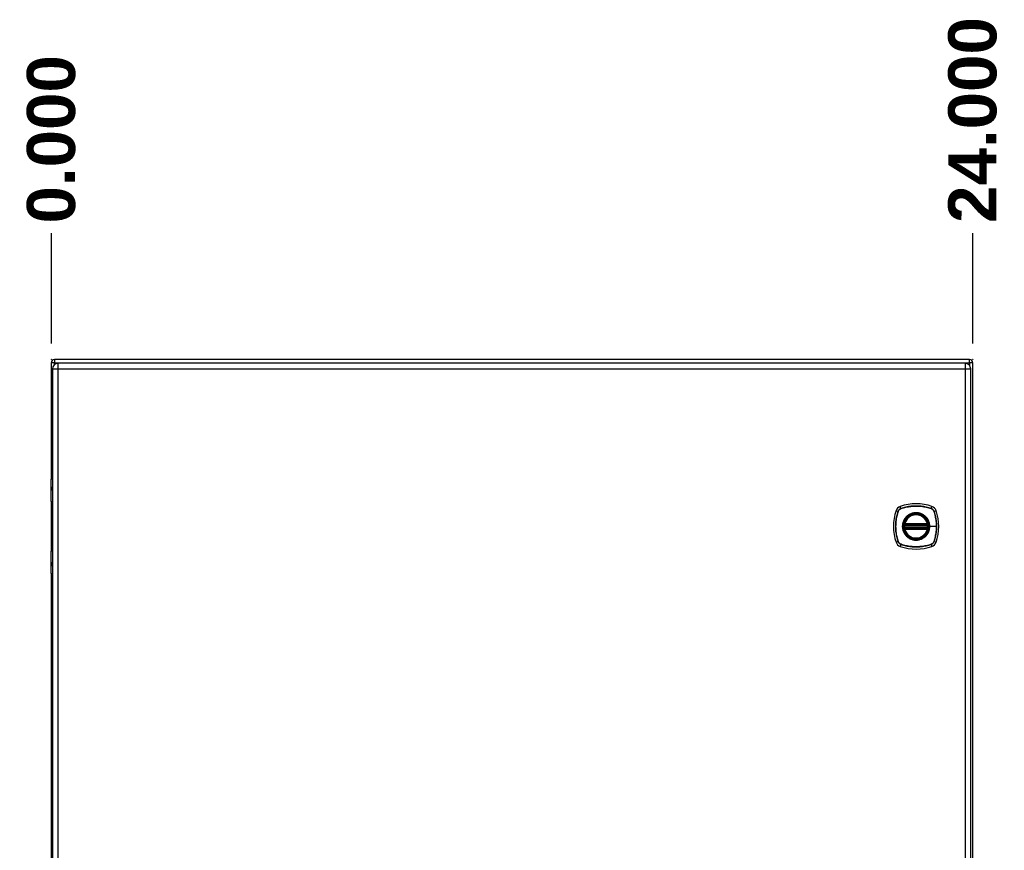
# Model space of a CAD drawing. Header units: inches. Extents: x 3 to 173, y 3 to 113.
# Tile 8 of 14: x 74 to 99, y 61 to 83. Entities that reach past the tile are written whole.
import ezdxf

# ---------------------------------------------------------------- set-up
doc = ezdxf.new("R2010")
doc.units = ezdxf.units.IN
doc.header["$LTSCALE"] = 10.4
doc.header["$MEASUREMENT"] = 0
doc.linetypes.add('CHAIN', pattern=[0.7087, 0.4724, -0.0591, 0.1181, -0.0591])
for name, color, linetype, lineweight in [('Dimensions(ANSI)', 7, 'Continuous', 25), ('Visible Edges(ANSI)', 7, 'Continuous', 25), ('Visible Tangent Edges(ANSI)', 7, 'Continuous', 25), ('Work Point(ANSI)', 7, 'Continuous', 25)]:
    doc.layers.add(name, color=color, linetype=linetype, lineweight=lineweight)
doc.styles.add('Dimension-ANSI', font='arialbd.ttf')
doc.dimstyles.new('INCH-ANSI-VERTICAL', dxfattribs={"dimscale": 10.4, "dimtxt": 0.12, "dimasz": 0.098425, "dimexe": 0.04, "dimexo": 0.04, "dimgap": 0.031496, "dimtad": 0, "dimtih": 1, "dimtoh": 1, "dimdec": 3, "dimrnd": 1e-08, "dimzin": 0, "dimdsep": 46, "dimtxsty": 'Dimension-ANSI', "dimcen": 0.09, "dimdle": 0.312, "dimclrd": 179, "dimclre": 179, "dimclrt": 7, "dimadec": 1, "dimazin": 0, "dimtfac": 1, "dimtdec": 3, "dimtofl": 0, "dimtmove": 0, "dimatfit": 3, "dimfxl": 1, "dimtolj": 1, "dimtzin": 4, "dimlwd": 25, "dimlwe": 25, "dimarcsym": 0})

# ---------------------------------------------------------------- blocks, each defined once
blk = doc.blocks.new('*D16')
at = {"layer": 'Defpoints', "color": 0, "linetype": 'Continuous', "transparency": 16777216}
for p in [(74.654, 77.454), (74.654, 74.179), (74.654, 74.179)]:
    blk.add_point(p, dxfattribs=at)
at = {"layer": 'Dimensions(ANSI)', "color": 179, "linetype": 'Continuous', "lineweight": 25, "true_color": 0x262658, "transparency": 16777216}
blk.add_line((74.654, 74.595), (74.654, 77.454), dxfattribs=at)
at = {"layer": 'Dimensions(ANSI)', "color": 7, "linetype": 'Continuous', "lineweight": 25, "transparency": 16777216, "insert": (74.654, 79.884), "char_height": 1.248, "attachment_point": 5, "rotation": 90, "style": 'Dimension-ANSI'}
blk.add_mtext('\\A1;0.000', dxfattribs=at)
blk = doc.blocks.new('*D17')
at = {"layer": 'Defpoints', "color": 0, "linetype": 'Continuous', "transparency": 16777216}
for p in [(98.512, 77.454), (74.654, 74.179), (98.512, 74.179)]:
    blk.add_point(p, dxfattribs=at)
at = {"layer": 'Dimensions(ANSI)', "color": 179, "linetype": 'Continuous', "lineweight": 25, "true_color": 0x262658, "transparency": 16777216}
blk.add_line((98.512, 74.595), (98.512, 77.454), dxfattribs=at)
at = {"layer": 'Dimensions(ANSI)', "color": 7, "linetype": 'Continuous', "lineweight": 25, "transparency": 16777216, "insert": (98.512, 80.384), "char_height": 1.248, "attachment_point": 5, "rotation": 90, "style": 'Dimension-ANSI'}
blk.add_mtext('\\A1;24.000', dxfattribs=at)

msp = doc.modelspace()

# ---------------------------------------------------------------- linework, layer by layer
at = {"layer": 'Visible Edges(ANSI)'}
for p, q in [((74.65353, 74.0953), (74.65353, 71.08911)), ((98.42885, 74.1788), (74.73703, 74.1788)), ((98.31715, 74.08088), (74.83012, 74.08088)), ((98.51235, 44.43878), (98.51235, 74.0953)), ((74.68498, 73.93574), (74.68498, 44.59833)), ((98.46229, 44.59833), (98.46229, 73.93574)), ((74.65069, 70.49775), (74.65069, 71.07896)), ((74.67026, 71.09853), (74.68498, 71.09853)), ((74.68498, 70.85587), (74.68182, 70.85587)), ((74.68182, 70.81282), (74.68498, 70.81282)), ((74.65353, 70.48876), (74.65353, 69.223)), ((74.68498, 70.4821), (74.66634, 70.4821)), ((96.75161, 69.89502), (97.34172, 69.89502)), ((96.75569, 69.91472), (97.33764, 69.91472)), ((97.34172, 69.81674), (96.75161, 69.81674)), ((97.33764, 69.79704), (96.75569, 69.79704)), ((74.65069, 68.6328), (74.65069, 69.21401)), ((74.66634, 69.22966), (74.68498, 69.22966)), ((74.68498, 68.89894), (74.68182, 68.89894)), ((74.68182, 68.85589), (74.68498, 68.85589)), ((74.65353, 68.62265), (74.65353, 49.91143)), ((74.68498, 68.61323), (74.67026, 68.61323))]:
    msp.add_line(p, q, dxfattribs=at)
at = {"layer": 'Visible Edges(ANSI)', "flags": 128}
for points in [[(96.74004, 69.90876), (96.74003, 69.9087), (96.74, 69.90855), (96.73996, 69.90828), (96.7399, 69.90792), (96.73982, 69.90745), (96.73972, 69.90688), (96.73961, 69.90622), (96.73949, 69.90546), (96.73935, 69.90461), (96.73921, 69.90368), (96.73905, 69.90266), (96.73889, 69.90157), (96.73872, 69.9004), (96.73854, 69.89916), (96.73836, 69.89786), (96.73818, 69.89651), (96.738, 69.8951), (96.73782, 69.89364), (96.73764, 69.89215), (96.73746, 69.89063), (96.73729, 69.88909), (96.73713, 69.88752), (96.73697, 69.88594), (96.73682, 69.88435)], [(97.35651, 69.88435), (97.35636, 69.88594), (97.3562, 69.88752), (97.35604, 69.88909), (97.35587, 69.89063), (97.35569, 69.89215), (97.35552, 69.89364), (97.35533, 69.8951), (97.35515, 69.89651), (97.35497, 69.89786), (97.35479, 69.89916), (97.35461, 69.9004), (97.35444, 69.90157), (97.35428, 69.90266), (97.35412, 69.90368), (97.35398, 69.90461), (97.35384, 69.90546), (97.35372, 69.90622), (97.35361, 69.90688), (97.35351, 69.90745), (97.35343, 69.90792), (97.35337, 69.90828), (97.35333, 69.90855), (97.3533, 69.9087), (97.35329, 69.90876)], [(96.73682, 69.82741), (96.73697, 69.82582), (96.73713, 69.82423), (96.73729, 69.82265), (96.73747, 69.82109), (96.73764, 69.81957), (96.73782, 69.81808), (96.738, 69.81662), (96.73818, 69.81522), (96.73836, 69.81386), (96.73854, 69.81256), (96.73872, 69.81133), (96.73889, 69.81017), (96.73906, 69.80907), (96.73921, 69.80806), (96.73936, 69.80712), (96.73949, 69.80628), (96.73962, 69.80552), (96.73972, 69.80486), (96.73982, 69.8043), (96.7399, 69.80384), (96.73996, 69.80348), (96.74, 69.80322), (96.74003, 69.80306), (96.74004, 69.80301)], [(97.35329, 69.80301), (97.3533, 69.80306), (97.35333, 69.80322), (97.35337, 69.80348), (97.35343, 69.80384), (97.35351, 69.8043), (97.35361, 69.80486), (97.35371, 69.80552), (97.35384, 69.80628), (97.35397, 69.80712), (97.35412, 69.80806), (97.35428, 69.80907), (97.35444, 69.81017), (97.35461, 69.81133), (97.35479, 69.81256), (97.35497, 69.81386), (97.35515, 69.81522), (97.35533, 69.81662), (97.35551, 69.81808), (97.35569, 69.81957), (97.35587, 69.82109), (97.35604, 69.82265), (97.3562, 69.82423), (97.35636, 69.82582), (97.35651, 69.82741)]]:
    msp.add_lwpolyline(points, dxfattribs=at)
at = {"layer": 'Visible Edges(ANSI)'}
for radius in [0.318, 0.31311]:
    msp.add_circle((97.04667, 69.85588), radius, dxfattribs=at)
for centre, radius, start, end in [((74.73703, 74.0953), 0.08351, 90, 180), ((74.83012, 73.93574), 0.14514, 90, 180), ((98.31715, 73.93574), 0.14514, 0, 90), ((98.42885, 74.0953), 0.08351, 0, 90), ((74.67026, 71.07896), 0.01957, 90, 180), ((74.66634, 70.49775), 0.01566, 180, 270), ((96.69401, 70.20854), 0.17612, 108.772163, 161.227837), ((97.04667, 69.17096), 1.272, 71.227837, 108.772163), ((97.39933, 70.20854), 0.17612, 18.772163, 71.227837), ((97.73159, 69.85588), 1.272, 161.227837, 198.772163), ((97.04667, 69.85588), 0.31115, 13.634392, 166.365608), ((96.36174, 69.85588), 1.272, 341.227837, 18.772163), ((97.04667, 69.85588), 0.31115, 174.749905, 185.250095), ((96.75161, 69.90676), 0.01174, 170.215981, 270), ((97.04667, 69.85588), 0.31115, 166.365608, 170.215981), ((96.75569, 69.92646), 0.01174, 166.365608, 270), ((97.33764, 69.92646), 0.01174, 270, 13.634392), ((97.34172, 69.90676), 0.01174, 270, 9.784019), ((97.04667, 69.85588), 0.31115, 9.784019, 13.634392), ((97.04667, 69.85588), 0.31115, 354.749905, 5.250095), ((96.75161, 69.805), 0.01174, 90, 189.784019), ((97.04667, 69.85588), 0.31115, 189.784019, 193.634392), ((96.75569, 69.7853), 0.01174, 90, 193.634392), ((97.04667, 69.85588), 0.31115, 193.634392, 346.365608), ((97.33764, 69.7853), 0.01174, 346.365608, 90), ((97.34172, 69.805), 0.01174, 350.215981, 90), ((97.04667, 69.85588), 0.31115, 346.365608, 350.215981), ((96.69401, 69.50322), 0.17612, 198.772163, 251.227837), ((97.39933, 69.50322), 0.17612, 288.772163, 341.227837), ((74.66634, 69.21401), 0.01566, 90, 180), ((97.04667, 70.5408), 1.272, 251.227837, 288.772163), ((74.67026, 68.6328), 0.01957, 180, 270)]:
    msp.add_arc(centre, radius, start, end, dxfattribs=at)
at = {"layer": 'Visible Tangent Edges(ANSI)'}
for p, q in [((74.73703, 74.0953), (74.65353, 74.0953)), ((74.73703, 74.1788), (74.73703, 74.0953)), ((74.73703, 74.0953), (98.42885, 74.0953)), ((74.73703, 74.0471), (74.73703, 74.0953)), ((74.83012, 73.93574), (74.83012, 74.08088)), ((98.31715, 74.08088), (98.31715, 73.93574)), ((98.42885, 74.0953), (98.42885, 74.1788)), ((98.42885, 74.0953), (98.42885, 74.02842)), ((98.51235, 74.0953), (98.42885, 74.0953)), ((74.68498, 73.93574), (74.83012, 73.93574)), ((74.83012, 73.93574), (98.31715, 73.93574)), ((74.83012, 44.59833), (74.83012, 73.93574)), ((98.31715, 73.93574), (98.46229, 73.93574)), ((98.31715, 73.93574), (98.31715, 44.59833)), ((74.68498, 71.07896), (74.65069, 71.07896)), ((74.67321, 70.86565), (74.68498, 70.86565)), ((74.68498, 70.80303), (74.67321, 70.80303)), ((74.65069, 70.49775), (74.68498, 70.49775)), ((96.65588, 70.3207), (96.63733, 70.37529)), ((97.43745, 70.3207), (97.456, 70.37529)), ((96.52725, 70.26522), (96.58184, 70.24666)), ((96.58374, 70.24555), (96.58389, 70.24598)), ((96.65657, 70.31865), (96.657, 70.3188)), ((97.43633, 70.3188), (97.43676, 70.31865)), ((97.50944, 70.24598), (97.50959, 70.24555)), ((97.51149, 70.24666), (97.56608, 70.26522)), ((96.74851, 69.88328), (96.73682, 69.88435)), ((96.74597, 69.90773), (96.74004, 69.90876)), ((96.74428, 69.92923), (96.75569, 69.92646)), ((96.74851, 69.88328), (97.34482, 69.88328)), ((96.75161, 69.89502), (96.75161, 69.90505)), ((96.75569, 69.91472), (96.75569, 69.92646)), ((97.33764, 69.92646), (96.75569, 69.92646)), ((96.75569, 69.90487), (96.75569, 69.91472)), ((96.75569, 69.90487), (97.33764, 69.90487)), ((97.33764, 69.92646), (97.34905, 69.92923)), ((97.33764, 69.92646), (97.33764, 69.91472)), ((97.33764, 69.91472), (97.33764, 69.90487)), ((97.34172, 69.90505), (97.34172, 69.89502)), ((97.35651, 69.88435), (97.34482, 69.88328)), ((97.35329, 69.90876), (97.34737, 69.90773)), ((96.74851, 69.82848), (96.73682, 69.82741)), ((96.74004, 69.80301), (96.74597, 69.80403)), ((96.75569, 69.7853), (96.74428, 69.78253)), ((97.34482, 69.82848), (96.74851, 69.82848)), ((96.75161, 69.80671), (96.75161, 69.81674)), ((96.75569, 69.79704), (96.75569, 69.80689)), ((97.33764, 69.80689), (96.75569, 69.80689)), ((96.75569, 69.7853), (96.75569, 69.79704)), ((96.75569, 69.7853), (97.33764, 69.7853)), ((97.33764, 69.80689), (97.33764, 69.79704)), ((97.33764, 69.79704), (97.33764, 69.7853)), ((97.34905, 69.78253), (97.33764, 69.7853)), ((97.34172, 69.81674), (97.34172, 69.80671)), ((97.35651, 69.82741), (97.34482, 69.82848)), ((97.34737, 69.80403), (97.35329, 69.80301)), ((97.39674, 69.85588), (97.40145, 69.85588)), ((97.57437, 69.85588), (97.40145, 69.85588)), ((96.58184, 69.4651), (96.52725, 69.44654)), ((96.58389, 69.46578), (96.58374, 69.46622)), ((96.65588, 69.39106), (96.63733, 69.33647)), ((96.657, 69.39296), (96.65657, 69.39311)), ((97.43676, 69.39311), (97.43633, 69.39296)), ((97.43745, 69.39106), (97.456, 69.33647)), ((97.50959, 69.46622), (97.50944, 69.46578)), ((97.51149, 69.4651), (97.56608, 69.44654)), ((74.68498, 69.21401), (74.65069, 69.21401)), ((74.67321, 68.90873), (74.68498, 68.90873)), ((74.68498, 68.84611), (74.67321, 68.84611)), ((74.65069, 68.6328), (74.68498, 68.6328))]:
    msp.add_line(p, q, dxfattribs=at)
at = {"layer": 'Visible Tangent Edges(ANSI)', "flags": 128}
for points in [[(74.67321, 70.86565), (74.67111, 70.86542), (74.66912, 70.86472), (74.66728, 70.86353), (74.6656, 70.86186), (74.6641, 70.8597), (74.6628, 70.85707), (74.6617, 70.85401), (74.6608, 70.85056), (74.66011, 70.84679), (74.65961, 70.84276), (74.65932, 70.83858), (74.65923, 70.83431), (74.65933, 70.83003), (74.65963, 70.82585), (74.66012, 70.82184), (74.66082, 70.81807), (74.66172, 70.81463), (74.66282, 70.81157), (74.66413, 70.80897), (74.66563, 70.80684), (74.66731, 70.80517), (74.66915, 70.80399), (74.67112, 70.80327), (74.67321, 70.80303)], [(74.68182, 70.81282), (74.67983, 70.81298), (74.67796, 70.81347), (74.67622, 70.81429), (74.67463, 70.81543), (74.67321, 70.8169), (74.67197, 70.81869), (74.67092, 70.82079), (74.67007, 70.82316), (74.66941, 70.82575), (74.66894, 70.8285), (74.66866, 70.83138), (74.66857, 70.83432), (74.66865, 70.83725), (74.66893, 70.84013), (74.6694, 70.8429), (74.67005, 70.84549), (74.67091, 70.84786), (74.67195, 70.84997), (74.67318, 70.85177), (74.6746, 70.85326), (74.67619, 70.85441), (74.67793, 70.85523), (74.67982, 70.85571), (74.68182, 70.85587)], [(97.43745, 70.3207), (97.40595, 70.33088), (97.37413, 70.34021), (97.34203, 70.34868), (97.30966, 70.35627), (97.27708, 70.36299), (97.24432, 70.36882), (97.2114, 70.37375), (97.17838, 70.37778), (97.14529, 70.38091), (97.11216, 70.38314), (97.07904, 70.38447), (97.04595, 70.38489), (97.01287, 70.38443), (96.97978, 70.38307), (96.94674, 70.38081), (96.91378, 70.37766), (96.88093, 70.37362), (96.84821, 70.36869), (96.81564, 70.36288), (96.78325, 70.35618), (96.75105, 70.34861), (96.71908, 70.34017), (96.68735, 70.33087), (96.65588, 70.3207)], [(96.657, 70.3188), (96.68835, 70.32903), (96.71996, 70.3384), (96.75183, 70.34691), (96.78392, 70.35455), (96.81621, 70.36131), (96.84869, 70.36718), (96.88132, 70.37217), (96.91408, 70.37626), (96.94697, 70.37945), (96.97993, 70.38174), (97.01294, 70.38312), (97.04595, 70.38359), (97.07896, 70.38315), (97.11202, 70.38181), (97.14507, 70.37956), (97.17808, 70.37639), (97.21102, 70.3723), (97.24384, 70.36732), (97.27651, 70.36143), (97.30899, 70.35464), (97.34125, 70.34698), (97.37325, 70.33844), (97.40495, 70.32904), (97.43633, 70.3188)], [(96.58184, 70.24666), (96.57167, 70.21517), (96.56234, 70.18335), (96.55387, 70.15124), (96.54627, 70.11888), (96.53955, 70.0863), (96.53373, 70.05353), (96.52879, 70.02062), (96.52476, 69.9876), (96.52163, 69.9545), (96.51941, 69.92138), (96.51808, 69.88825), (96.51765, 69.85516), (96.51812, 69.82208), (96.51948, 69.789), (96.52174, 69.75596), (96.52489, 69.723), (96.52893, 69.69015), (96.53386, 69.65743), (96.53967, 69.62486), (96.54636, 69.59246), (96.55393, 69.56027), (96.56237, 69.52829), (96.57168, 69.49656), (96.58184, 69.4651)], [(96.58374, 69.46622), (96.57351, 69.49756), (96.56414, 69.52918), (96.55563, 69.56104), (96.548, 69.59313), (96.54124, 69.62543), (96.53536, 69.6579), (96.53038, 69.69053), (96.52629, 69.7233), (96.5231, 69.75618), (96.52081, 69.78915), (96.51943, 69.82216), (96.51896, 69.85517), (96.51939, 69.88818), (96.52074, 69.92123), (96.52299, 69.95428), (96.52616, 69.98729), (96.53024, 70.02023), (96.53523, 70.05305), (96.54112, 70.08573), (96.5479, 70.11821), (96.55557, 70.15047), (96.56411, 70.18247), (96.5735, 70.21417), (96.58374, 70.24555)], [(96.65588, 70.3207), (96.65162, 70.31919), (96.64742, 70.31751), (96.64329, 70.31567), (96.63924, 70.31367), (96.63526, 70.31152), (96.63137, 70.30921), (96.62757, 70.30675), (96.62387, 70.30416), (96.62027, 70.30142), (96.61678, 70.29854), (96.61341, 70.29553), (96.61015, 70.2924), (96.60701, 70.28914), (96.604, 70.28576), (96.60113, 70.28227), (96.59839, 70.27867), (96.5958, 70.27497), (96.59334, 70.27117), (96.59104, 70.26728), (96.58888, 70.2633), (96.58688, 70.25925), (96.58504, 70.25512), (96.58336, 70.25092), (96.58184, 70.24666)], [(96.58389, 70.24598), (96.58543, 70.25014), (96.58711, 70.25425), (96.58896, 70.25828), (96.59095, 70.26224), (96.59308, 70.26612), (96.59536, 70.26992), (96.59778, 70.27363), (96.60034, 70.27725), (96.60303, 70.28077), (96.60585, 70.28418), (96.6088, 70.28749), (96.61187, 70.29067), (96.61506, 70.29375), (96.61836, 70.29669), (96.62178, 70.29952), (96.62529, 70.30221), (96.62891, 70.30477), (96.63262, 70.30719), (96.63642, 70.30947), (96.6403, 70.31161), (96.64426, 70.3136), (96.6483, 70.31543), (96.6524, 70.31712), (96.65657, 70.31865)], [(97.39674, 69.85588), (97.38481, 69.76509), (97.34988, 69.68058), (97.29416, 69.60788), (97.22176, 69.55254), (97.13714, 69.51766), (97.04626, 69.50583), (96.95568, 69.51782), (96.87112, 69.55289), (96.79867, 69.60841), (96.74336, 69.68072), (96.70847, 69.76543), (96.69659, 69.85606), (96.70855, 69.94681), (96.74361, 70.03144), (96.79913, 70.10382), (96.87146, 70.15916), (96.956, 70.19403), (97.04685, 70.20594), (97.13757, 70.19399), (97.22213, 70.15892), (97.29457, 70.10345), (97.35001, 70.03097), (97.38484, 69.94654), (97.39674, 69.85588)], [(96.82044, 70.12888), (96.81833, 70.12711), (96.81622, 70.12532), (96.81414, 70.12351), (96.81206, 70.12169), (96.81, 70.11986), (96.80795, 70.11801), (96.80592, 70.11614), (96.8039, 70.11425), (96.8019, 70.11236), (96.79991, 70.11044), (96.79794, 70.10851), (96.79598, 70.10657), (96.79404, 70.10461), (96.79211, 70.10264), (96.79019, 70.10065), (96.78829, 70.09864), (96.78641, 70.09663), (96.78454, 70.09459), (96.78269, 70.09255), (96.78085, 70.09049), (96.77903, 70.08841), (96.77723, 70.08632), (96.77544, 70.08422), (96.77367, 70.0821)], [(97.27289, 70.12888), (97.25685, 70.14143), (97.24005, 70.15305), (97.22258, 70.16371), (97.20451, 70.17337), (97.18592, 70.182), (97.16689, 70.18954), (97.14749, 70.19596), (97.1278, 70.20122), (97.10783, 70.20532), (97.08756, 70.20827), (97.06712, 70.21005), (97.04659, 70.21065), (97.02608, 70.21006), (97.00566, 70.20827), (96.98539, 70.20529), (96.96533, 70.20114), (96.94555, 70.19585), (96.92611, 70.18944), (96.90708, 70.18192), (96.88854, 70.17333), (96.87054, 70.16369), (96.85316, 70.15304), (96.83645, 70.14142), (96.82044, 70.12888)], [(97.31966, 70.0821), (97.31789, 70.08422), (97.3161, 70.08633), (97.31429, 70.08842), (97.31247, 70.09049), (97.31063, 70.09255), (97.30878, 70.0946), (97.30691, 70.09663), (97.30503, 70.09865), (97.30313, 70.10066), (97.30122, 70.10265), (97.29929, 70.10462), (97.29734, 70.10658), (97.29538, 70.10852), (97.29341, 70.11045), (97.29142, 70.11236), (97.28942, 70.11426), (97.2874, 70.11615), (97.28537, 70.11801), (97.28332, 70.11986), (97.28126, 70.1217), (97.27919, 70.12352), (97.2771, 70.12532), (97.275, 70.12711), (97.27289, 70.12888)], [(97.43676, 70.31865), (97.44093, 70.31712), (97.44503, 70.31543), (97.44906, 70.31359), (97.45303, 70.3116), (97.45691, 70.30946), (97.46071, 70.30718), (97.46442, 70.30476), (97.46804, 70.30221), (97.47155, 70.29952), (97.47497, 70.2967), (97.47827, 70.29375), (97.48146, 70.29068), (97.48453, 70.28749), (97.48748, 70.28418), (97.4903, 70.28077), (97.49299, 70.27725), (97.49555, 70.27364), (97.49798, 70.26993), (97.50026, 70.26613), (97.50239, 70.26225), (97.50438, 70.25828), (97.50622, 70.25425), (97.50791, 70.25014), (97.50944, 70.24598)], [(97.51149, 70.24666), (97.50997, 70.25092), (97.50829, 70.25512), (97.50645, 70.25925), (97.50445, 70.26331), (97.5023, 70.26729), (97.49999, 70.27118), (97.49754, 70.27497), (97.49494, 70.27868), (97.4922, 70.28227), (97.48933, 70.28576), (97.48632, 70.28914), (97.48318, 70.2924), (97.47993, 70.29554), (97.47655, 70.29854), (97.47306, 70.30142), (97.46946, 70.30415), (97.46575, 70.30675), (97.46196, 70.3092), (97.45807, 70.31151), (97.45409, 70.31366), (97.45003, 70.31566), (97.4459, 70.31751), (97.44171, 70.31919), (97.43745, 70.3207)], [(97.50959, 70.24555), (97.51481, 70.22989), (97.51982, 70.21418), (97.52462, 70.19839), (97.5292, 70.18254), (97.53357, 70.16663), (97.53771, 70.15066), (97.54164, 70.13462), (97.54536, 70.11853), (97.54885, 70.10237), (97.55213, 70.08615), (97.55518, 70.06989), (97.55801, 70.05358), (97.56062, 70.03722), (97.56301, 70.02083), (97.56517, 70.00441), (97.5671, 69.98796), (97.5688, 69.97148), (97.57028, 69.95499), (97.57153, 69.93848), (97.57255, 69.92196), (97.57335, 69.90543), (97.57392, 69.88891), (97.57426, 69.87239), (97.57437, 69.85588)], [(97.51149, 69.4651), (97.52165, 69.49657), (97.53098, 69.52836), (97.53944, 69.56045), (97.54704, 69.59279), (97.55375, 69.62535), (97.55958, 69.6581), (97.56452, 69.69099), (97.56855, 69.72399), (97.57168, 69.75707), (97.57391, 69.79018), (97.57524, 69.82328), (97.57568, 69.85636), (97.57522, 69.88942), (97.57386, 69.9225), (97.57161, 69.95557), (97.56846, 69.98858), (97.56442, 70.0215), (97.55948, 70.05429), (97.55366, 70.08692), (97.54695, 70.11935), (97.53938, 70.15154), (97.53095, 70.1835), (97.52165, 70.21522), (97.51149, 70.24666)], [(96.77367, 70.0821), (96.76111, 70.06607), (96.74947, 70.04929), (96.73879, 70.03184), (96.72911, 70.01378), (96.72049, 69.99519), (96.71296, 69.97612), (96.70656, 69.95668), (96.7013, 69.93693), (96.69719, 69.91691), (96.69425, 69.89667), (96.69247, 69.87626), (96.69189, 69.85574), (96.69249, 69.83524), (96.69427, 69.81489), (96.69722, 69.79473), (96.70136, 69.77471), (96.70667, 69.7549), (96.7131, 69.7354), (96.72063, 69.71632), (96.72923, 69.69774), (96.73886, 69.67975), (96.7495, 69.66239), (96.76112, 69.64567), (96.77367, 69.62966)], [(96.74428, 69.92923), (96.74407, 69.9283), (96.74388, 69.92737), (96.74371, 69.92643), (96.74356, 69.92548), (96.74343, 69.92454), (96.74333, 69.92359), (96.74325, 69.92265), (96.7432, 69.9217), (96.74317, 69.92076), (96.74316, 69.91982), (96.74318, 69.91888), (96.74322, 69.91795), (96.74329, 69.91702), (96.74339, 69.9161), (96.74351, 69.91519), (96.74366, 69.91428), (96.74384, 69.9134), (96.74405, 69.91252), (96.74429, 69.91167), (96.74456, 69.91083), (96.74486, 69.91001), (96.7452, 69.90922), (96.74557, 69.90846), (96.74597, 69.90773)], [(96.74597, 69.90773), (96.74615, 69.90758), (96.74635, 69.90742), (96.74654, 69.90727), (96.74675, 69.90712), (96.74696, 69.90697), (96.74717, 69.90683), (96.74739, 69.90669), (96.74761, 69.90655), (96.74783, 69.90642), (96.74806, 69.9063), (96.7483, 69.90617), (96.74854, 69.90605), (96.74878, 69.90594), (96.74902, 69.90583), (96.74927, 69.90573), (96.74952, 69.90563), (96.74978, 69.90553), (96.75003, 69.90545), (96.75029, 69.90537), (96.75055, 69.90529), (96.75081, 69.90522), (96.75108, 69.90516), (96.75134, 69.9051), (96.75161, 69.90505)], [(96.74851, 69.88328), (96.74866, 69.88404), (96.74881, 69.8848), (96.74897, 69.88555), (96.74913, 69.8863), (96.7493, 69.88703), (96.74947, 69.88775), (96.74964, 69.88845), (96.74982, 69.88912), (96.74999, 69.88978), (96.75017, 69.8904), (96.75034, 69.891), (96.7505, 69.89156), (96.75066, 69.89209), (96.75081, 69.89258), (96.75095, 69.89303), (96.75108, 69.89343), (96.7512, 69.8938), (96.75131, 69.89412), (96.7514, 69.89439), (96.75147, 69.89462), (96.75153, 69.89479), (96.75158, 69.89492), (96.7516, 69.89499), (96.75161, 69.89502)], [(96.75161, 69.90505), (96.75178, 69.90503), (96.75195, 69.90502), (96.75212, 69.90501), (96.75229, 69.90499), (96.75245, 69.90498), (96.75262, 69.90497), (96.75279, 69.90496), (96.75296, 69.90495), (96.75313, 69.90494), (96.7533, 69.90493), (96.75347, 69.90492), (96.75364, 69.90491), (96.75381, 69.90491), (96.75399, 69.9049), (96.75416, 69.90489), (96.75433, 69.90489), (96.7545, 69.90488), (96.75467, 69.90488), (96.75484, 69.90488), (96.75501, 69.90487), (96.75518, 69.90487), (96.75535, 69.90487), (96.75552, 69.90487), (96.75569, 69.90487)], [(97.40145, 69.85588), (97.40129, 69.86608), (97.40084, 69.87628), (97.4001, 69.88649), (97.39905, 69.89668), (97.39772, 69.90684), (97.39609, 69.91697), (97.39418, 69.92704), (97.39197, 69.93705), (97.38949, 69.94698), (97.38672, 69.95682), (97.38367, 69.96656), (97.38035, 69.97619), (97.37674, 69.98573), (97.37285, 69.99518), (97.36868, 70.00453), (97.36424, 70.01376), (97.35954, 70.02286), (97.35457, 70.03182), (97.34936, 70.04062), (97.34389, 70.04927), (97.33819, 70.05774), (97.33225, 70.06604), (97.32607, 70.07417), (97.31966, 70.0821)], [(97.33764, 69.90487), (97.33781, 69.90487), (97.33798, 69.90487), (97.33815, 69.90487), (97.33832, 69.90487), (97.33849, 69.90488), (97.33866, 69.90488), (97.33883, 69.90488), (97.339, 69.90489), (97.33917, 69.90489), (97.33935, 69.9049), (97.33952, 69.90491), (97.33969, 69.90491), (97.33986, 69.90492), (97.34003, 69.90493), (97.3402, 69.90494), (97.34037, 69.90495), (97.34054, 69.90496), (97.34071, 69.90497), (97.34088, 69.90498), (97.34105, 69.90499), (97.34121, 69.90501), (97.34138, 69.90502), (97.34155, 69.90503), (97.34172, 69.90505)], [(97.34172, 69.90505), (97.34199, 69.9051), (97.34225, 69.90515), (97.34252, 69.90522), (97.34278, 69.90529), (97.34304, 69.90536), (97.3433, 69.90544), (97.34356, 69.90553), (97.34381, 69.90562), (97.34406, 69.90572), (97.34431, 69.90582), (97.34456, 69.90593), (97.3448, 69.90604), (97.34503, 69.90616), (97.34527, 69.90628), (97.3455, 69.90641), (97.34572, 69.90654), (97.34595, 69.90668), (97.34616, 69.90682), (97.34638, 69.90697), (97.34658, 69.90711), (97.34679, 69.90727), (97.34699, 69.90742), (97.34718, 69.90758), (97.34737, 69.90773)], [(97.34172, 69.89502), (97.34173, 69.89499), (97.34175, 69.89492), (97.3418, 69.89479), (97.34186, 69.89462), (97.34193, 69.89439), (97.34203, 69.89412), (97.34213, 69.8938), (97.34225, 69.89343), (97.34238, 69.89303), (97.34252, 69.89258), (97.34267, 69.89209), (97.34283, 69.89156), (97.34299, 69.891), (97.34316, 69.8904), (97.34334, 69.88978), (97.34351, 69.88912), (97.34369, 69.88845), (97.34386, 69.88775), (97.34403, 69.88703), (97.3442, 69.8863), (97.34436, 69.88555), (97.34452, 69.8848), (97.34467, 69.88404), (97.34482, 69.88328)], [(97.34737, 69.90773), (97.34776, 69.90846), (97.34813, 69.90922), (97.34847, 69.91001), (97.34877, 69.91083), (97.34904, 69.91167), (97.34928, 69.91253), (97.34949, 69.9134), (97.34967, 69.91428), (97.34982, 69.91519), (97.34994, 69.9161), (97.35004, 69.91702), (97.35011, 69.91795), (97.35015, 69.91888), (97.35017, 69.91982), (97.35017, 69.92076), (97.35013, 69.9217), (97.35008, 69.92265), (97.35, 69.92359), (97.3499, 69.92454), (97.34977, 69.92548), (97.34962, 69.92643), (97.34945, 69.92737), (97.34926, 69.9283), (97.34905, 69.92923)], [(96.74597, 69.80403), (96.74557, 69.8033), (96.7452, 69.80254), (96.74486, 69.80175), (96.74456, 69.80093), (96.74429, 69.80009), (96.74405, 69.79924), (96.74384, 69.79836), (96.74366, 69.79748), (96.74351, 69.79658), (96.74339, 69.79566), (96.74329, 69.79474), (96.74322, 69.79381), (96.74318, 69.79288), (96.74316, 69.79194), (96.74317, 69.791), (96.7432, 69.79006), (96.74325, 69.78912), (96.74333, 69.78817), (96.74343, 69.78722), (96.74356, 69.78628), (96.74371, 69.78534), (96.74388, 69.7844), (96.74407, 69.78346), (96.74428, 69.78253)], [(96.75161, 69.80671), (96.75134, 69.80666), (96.75108, 69.80661), (96.75081, 69.80654), (96.75055, 69.80647), (96.75029, 69.8064), (96.75003, 69.80632), (96.74977, 69.80623), (96.74952, 69.80614), (96.74927, 69.80604), (96.74902, 69.80594), (96.74878, 69.80583), (96.74853, 69.80572), (96.7483, 69.8056), (96.74806, 69.80548), (96.74783, 69.80535), (96.74761, 69.80522), (96.74738, 69.80508), (96.74717, 69.80494), (96.74695, 69.80479), (96.74675, 69.80465), (96.74654, 69.8045), (96.74635, 69.80434), (96.74615, 69.80419), (96.74597, 69.80403)], [(96.75161, 69.81674), (96.7516, 69.81677), (96.75158, 69.81684), (96.75153, 69.81697), (96.75147, 69.81714), (96.7514, 69.81737), (96.75131, 69.81764), (96.7512, 69.81795), (96.75109, 69.81832), (96.75095, 69.81872), (96.75081, 69.81917), (96.75066, 69.81966), (96.75051, 69.82019), (96.75034, 69.82075), (96.75017, 69.82134), (96.75, 69.82197), (96.74982, 69.82262), (96.74965, 69.82329), (96.74947, 69.82399), (96.7493, 69.82471), (96.74913, 69.82544), (96.74897, 69.82619), (96.74881, 69.82695), (96.74866, 69.82772), (96.74851, 69.82848)], [(96.75569, 69.80689), (96.75552, 69.80689), (96.75535, 69.80689), (96.75518, 69.80689), (96.75501, 69.80689), (96.75484, 69.80689), (96.75467, 69.80688), (96.7545, 69.80688), (96.75433, 69.80687), (96.75416, 69.80687), (96.75399, 69.80686), (96.75381, 69.80686), (96.75364, 69.80685), (96.75347, 69.80684), (96.7533, 69.80683), (96.75313, 69.80682), (96.75296, 69.80681), (96.75279, 69.8068), (96.75262, 69.80679), (96.75245, 69.80678), (96.75229, 69.80677), (96.75212, 69.80676), (96.75195, 69.80674), (96.75178, 69.80673), (96.75161, 69.80671)], [(96.77367, 69.62966), (96.77544, 69.62754), (96.77723, 69.62544), (96.77903, 69.62335), (96.78085, 69.62128), (96.78269, 69.61922), (96.78454, 69.61717), (96.7864, 69.61514), (96.78829, 69.61312), (96.79018, 69.61112), (96.7921, 69.60913), (96.79402, 69.60716), (96.79597, 69.6052), (96.79793, 69.60326), (96.7999, 69.60133), (96.80189, 69.59942), (96.80389, 69.59752), (96.80591, 69.59563), (96.80794, 69.59377), (96.80999, 69.59191), (96.81205, 69.59008), (96.81413, 69.58825), (96.81622, 69.58645), (96.81832, 69.58466), (96.82044, 69.58288)], [(97.27289, 69.58288), (97.275, 69.58465), (97.2771, 69.58644), (97.27918, 69.58824), (97.28125, 69.59005), (97.28331, 69.59189), (97.28535, 69.59374), (97.28738, 69.5956), (97.2894, 69.59748), (97.2914, 69.59938), (97.29339, 69.60129), (97.29536, 69.60321), (97.29732, 69.60516), (97.29926, 69.60711), (97.30119, 69.60909), (97.3031, 69.61108), (97.305, 69.61308), (97.30689, 69.6151), (97.30876, 69.61714), (97.31061, 69.61918), (97.31245, 69.62125), (97.31428, 69.62333), (97.31609, 69.62542), (97.31788, 69.62753), (97.31966, 69.62966)], [(97.31966, 69.62966), (97.32608, 69.63762), (97.33228, 69.64577), (97.33824, 69.6541), (97.34396, 69.66261), (97.34943, 69.67127), (97.35465, 69.68009), (97.35961, 69.68904), (97.3643, 69.69812), (97.36872, 69.70732), (97.37287, 69.71664), (97.37675, 69.72607), (97.38036, 69.73561), (97.38369, 69.74526), (97.38675, 69.755), (97.38952, 69.76484), (97.39201, 69.77476), (97.39422, 69.78477), (97.39614, 69.79485), (97.39776, 69.80497), (97.39909, 69.81514), (97.40012, 69.82532), (97.40086, 69.83551), (97.4013, 69.84571), (97.40145, 69.85588)], [(97.34172, 69.80671), (97.34155, 69.80673), (97.34138, 69.80674), (97.34121, 69.80676), (97.34105, 69.80677), (97.34088, 69.80678), (97.34071, 69.80679), (97.34054, 69.8068), (97.34037, 69.80681), (97.3402, 69.80682), (97.34003, 69.80683), (97.33986, 69.80684), (97.33969, 69.80685), (97.33952, 69.80686), (97.33935, 69.80686), (97.33917, 69.80687), (97.339, 69.80687), (97.33883, 69.80688), (97.33866, 69.80688), (97.33849, 69.80689), (97.33832, 69.80689), (97.33815, 69.80689), (97.33798, 69.80689), (97.33781, 69.80689), (97.33764, 69.80689)], [(97.34482, 69.82848), (97.34467, 69.82772), (97.34452, 69.82695), (97.34436, 69.82619), (97.3442, 69.82544), (97.34403, 69.82471), (97.34386, 69.82399), (97.34368, 69.82329), (97.34351, 69.82262), (97.34333, 69.82197), (97.34316, 69.82134), (97.34299, 69.82075), (97.34283, 69.82019), (97.34267, 69.81966), (97.34252, 69.81917), (97.34238, 69.81872), (97.34225, 69.81832), (97.34213, 69.81795), (97.34202, 69.81764), (97.34193, 69.81737), (97.34186, 69.81714), (97.3418, 69.81697), (97.34176, 69.81684), (97.34173, 69.81677), (97.34172, 69.81674)], [(97.34737, 69.80403), (97.34718, 69.80419), (97.34699, 69.80434), (97.34679, 69.80449), (97.34658, 69.80464), (97.34638, 69.80479), (97.34616, 69.80493), (97.34594, 69.80507), (97.34572, 69.80521), (97.3455, 69.80534), (97.34527, 69.80547), (97.34503, 69.80559), (97.34479, 69.80571), (97.34455, 69.80582), (97.34431, 69.80593), (97.34406, 69.80603), (97.34381, 69.80613), (97.34356, 69.80623), (97.3433, 69.80631), (97.34304, 69.8064), (97.34278, 69.80647), (97.34252, 69.80654), (97.34225, 69.80661), (97.34199, 69.80666), (97.34172, 69.80671)], [(97.34905, 69.78253), (97.34926, 69.78346), (97.34945, 69.7844), (97.34962, 69.78534), (97.34977, 69.78628), (97.3499, 69.78722), (97.35, 69.78817), (97.35008, 69.78912), (97.35013, 69.79006), (97.35017, 69.791), (97.35017, 69.79194), (97.35015, 69.79288), (97.35011, 69.79381), (97.35004, 69.79474), (97.34994, 69.79566), (97.34982, 69.79658), (97.34967, 69.79748), (97.34949, 69.79836), (97.34928, 69.79924), (97.34904, 69.80009), (97.34877, 69.80093), (97.34847, 69.80175), (97.34813, 69.80254), (97.34776, 69.8033), (97.34737, 69.80403)], [(97.57437, 69.85588), (97.57426, 69.83941), (97.57392, 69.82292), (97.57336, 69.80642), (97.57256, 69.78993), (97.57154, 69.77343), (97.57029, 69.75693), (97.56882, 69.74045), (97.56712, 69.72398), (97.56519, 69.70753), (97.56303, 69.6911), (97.56065, 69.6747), (97.55804, 69.65834), (97.55521, 69.64201), (97.55215, 69.62573), (97.54887, 69.60949), (97.54537, 69.5933), (97.54165, 69.57717), (97.53771, 69.56111), (97.53356, 69.5451), (97.52919, 69.52917), (97.5246, 69.51331), (97.51981, 69.49753), (97.51483, 69.4819), (97.50959, 69.46622)], [(96.58184, 69.4651), (96.58336, 69.46084), (96.58504, 69.45664), (96.58688, 69.45251), (96.58888, 69.44845), (96.59103, 69.44448), (96.59334, 69.44059), (96.59579, 69.43679), (96.59839, 69.43309), (96.60113, 69.42949), (96.60401, 69.426), (96.60701, 69.42262), (96.61015, 69.41936), (96.61341, 69.41623), (96.61678, 69.41322), (96.62027, 69.41034), (96.62387, 69.40761), (96.62758, 69.40501), (96.63138, 69.40256), (96.63527, 69.40025), (96.63924, 69.3981), (96.6433, 69.3961), (96.64743, 69.39426), (96.65162, 69.39257), (96.65588, 69.39106)], [(96.65657, 69.39311), (96.6524, 69.39464), (96.6483, 69.39633), (96.64427, 69.39817), (96.64031, 69.40016), (96.63642, 69.4023), (96.63262, 69.40458), (96.62891, 69.407), (96.6253, 69.40955), (96.62178, 69.41224), (96.61836, 69.41507), (96.61506, 69.41801), (96.61187, 69.42109), (96.6088, 69.42428), (96.60585, 69.42758), (96.60303, 69.43099), (96.60034, 69.43451), (96.59778, 69.43812), (96.59536, 69.44183), (96.59308, 69.44563), (96.59094, 69.44952), (96.58895, 69.45348), (96.58711, 69.45751), (96.58543, 69.46162), (96.58389, 69.46578)], [(96.65588, 69.39106), (96.68738, 69.38089), (96.7192, 69.37156), (96.7513, 69.36309), (96.78367, 69.35549), (96.81625, 69.34877), (96.84902, 69.34294), (96.88193, 69.33801), (96.91495, 69.33398), (96.94804, 69.33085), (96.98117, 69.32862), (97.01429, 69.3273), (97.04738, 69.32687), (97.08046, 69.32733), (97.11355, 69.3287), (97.14659, 69.33095), (97.17955, 69.3341), (97.2124, 69.33815), (97.24512, 69.34307), (97.27769, 69.34889), (97.31008, 69.35558), (97.34228, 69.36315), (97.37425, 69.37159), (97.40598, 69.38089), (97.43745, 69.39106)], [(97.43633, 69.39296), (97.40498, 69.38273), (97.37337, 69.37336), (97.3415, 69.36485), (97.30941, 69.35721), (97.27712, 69.35045), (97.24464, 69.34458), (97.21201, 69.33959), (97.17925, 69.3355), (97.14636, 69.33231), (97.1134, 69.33003), (97.08039, 69.32865), (97.04738, 69.32817), (97.01437, 69.32861), (96.98132, 69.32995), (96.94826, 69.33221), (96.91525, 69.33538), (96.88232, 69.33946), (96.84949, 69.34445), (96.81682, 69.35034), (96.78434, 69.35712), (96.75208, 69.36479), (96.72008, 69.37332), (96.68838, 69.38272), (96.657, 69.39296)], [(96.82044, 69.58288), (96.8365, 69.57032), (96.8533, 69.5587), (96.87077, 69.54805), (96.88883, 69.53841), (96.90741, 69.5298), (96.92644, 69.52226), (96.94585, 69.51583), (96.96556, 69.51055), (96.98551, 69.50643), (97.0057, 69.50349), (97.0261, 69.50172), (97.04662, 69.50112), (97.06715, 69.5017), (97.08759, 69.50348), (97.10786, 69.50644), (97.12791, 69.51057), (97.14767, 69.51585), (97.1671, 69.52226), (97.18613, 69.52978), (97.2047, 69.53838), (97.22274, 69.54805), (97.24016, 69.55872), (97.25688, 69.57034), (97.27289, 69.58288)], [(97.50944, 69.46578), (97.5079, 69.46162), (97.50622, 69.45752), (97.50438, 69.45348), (97.50239, 69.44952), (97.50025, 69.44564), (97.49797, 69.44184), (97.49555, 69.43813), (97.49299, 69.43451), (97.4903, 69.43099), (97.48748, 69.42758), (97.48453, 69.42428), (97.48146, 69.42109), (97.47827, 69.41802), (97.47497, 69.41507), (97.47155, 69.41224), (97.46804, 69.40955), (97.46442, 69.40699), (97.46071, 69.40457), (97.45691, 69.40229), (97.45303, 69.40016), (97.44907, 69.39817), (97.44503, 69.39633), (97.44093, 69.39464), (97.43676, 69.39311)], [(97.43745, 69.39106), (97.44171, 69.39257), (97.44591, 69.39425), (97.45004, 69.39609), (97.45409, 69.39809), (97.45807, 69.40025), (97.46196, 69.40255), (97.46576, 69.40501), (97.46946, 69.40761), (97.47306, 69.41035), (97.47655, 69.41322), (97.47993, 69.41623), (97.48318, 69.41936), (97.48632, 69.42262), (97.48933, 69.426), (97.4922, 69.42949), (97.49494, 69.43309), (97.49753, 69.43679), (97.49999, 69.44059), (97.50229, 69.44448), (97.50445, 69.44846), (97.50645, 69.45251), (97.50829, 69.45664), (97.50997, 69.46084), (97.51149, 69.4651)], [(74.67321, 68.90873), (74.67112, 68.90849), (74.66915, 68.90776), (74.66731, 68.90657), (74.66563, 68.9049), (74.66413, 68.90277), (74.66282, 68.90019), (74.66172, 68.89715), (74.66082, 68.8937), (74.66012, 68.88993), (74.65963, 68.88591), (74.65933, 68.88173), (74.65923, 68.87746), (74.65932, 68.87319), (74.65962, 68.869), (74.66011, 68.86498), (74.6608, 68.8612), (74.6617, 68.85775), (74.6628, 68.85469), (74.66411, 68.85208), (74.6656, 68.84991), (74.66727, 68.84823), (74.66912, 68.84704), (74.67111, 68.84634), (74.67321, 68.84611)], [(74.68182, 68.85589), (74.67982, 68.85605), (74.67793, 68.85654), (74.67619, 68.85735), (74.6746, 68.85851), (74.67319, 68.86), (74.67195, 68.8618), (74.67091, 68.86389), (74.67005, 68.86627), (74.6694, 68.86887), (74.66893, 68.87163), (74.66866, 68.87451), (74.66857, 68.87745), (74.66866, 68.88038), (74.66894, 68.88326), (74.66941, 68.88602), (74.67007, 68.88861), (74.67092, 68.89098), (74.67197, 68.89307), (74.67321, 68.89485), (74.67463, 68.89631), (74.67622, 68.89746), (74.67796, 68.89828), (74.67983, 68.89878), (74.68182, 68.89894)]]:
    msp.add_lwpolyline(points, dxfattribs=at)
at = {"layer": 'Visible Tangent Edges(ANSI)'}
for radius in [0.34432, 0.3402, 0.32348, 0.32229]:
    msp.add_circle((97.04667, 69.85588), radius, dxfattribs=at)
for start, end in [(13.634392, 166.365608), (174.749905, 185.250095), (354.749905, 5.250095), (193.634392, 346.365608)]:
    msp.add_arc((97.04667, 69.85588), 0.29941, start, end, dxfattribs=at)
for centre, major_axis, ratio, start_param, end_param in [((74.68182, 70.86565), (0, -0.00978), 0.87913919, 4.71238898, 6.28318531), ((74.68182, 70.80303), (0, 0.00978), 0.87913919, 0, 1.57079633), ((96.58647, 70.24509), (0.00928, -0.0031), 0.00289316, 1.85298049, 2.09362679), ((96.65746, 70.31608), (-0.0031, 0.00928), 0.00289316, 1.04796587, 1.28861216), ((97.43588, 70.31608), (-0.0031, -0.00928), 0.00289316, 1.85298049, 2.09362679), ((97.50686, 70.24509), (-0.00928, -0.0031), 0.00289316, 4.18955852, 4.43020481), ((96.74032, 69.90871), (0.00769, 0.00888), 0.4316737, 4.96723023, 6.28318531), ((96.75161, 69.90333), (0.00204, 0.01156), 0.02563814, 0, 1.42658139), ((97.34172, 69.90333), (-0.00204, 0.01156), 0.02563814, 4.85660392, 6.28318531), ((97.35301, 69.90871), (-0.00769, 0.00888), 0.4316737, 0, 1.31595508), ((96.74032, 69.80305), (0.00769, -0.00888), 0.4316737, 0, 1.31595508), ((96.75161, 69.80843), (0.00204, -0.01156), 0.02563814, 4.85660392, 6.28318531), ((97.34172, 69.80843), (-0.00204, -0.01156), 0.02563814, 0, 1.42658139), ((97.35301, 69.80305), (-0.00769, -0.00888), 0.4316737, 4.96723023, 6.28318531), ((96.58647, 69.46667), (0.00928, 0.0031), 0.00289316, 4.18955852, 4.43020481), ((96.65746, 69.39568), (0.0031, 0.00928), 0.00289316, 1.85298049, 2.09362679), ((97.43588, 69.39568), (-0.0031, 0.00928), 0.00289316, 4.18955852, 4.43020481), ((97.50686, 69.46667), (-0.00928, 0.0031), 0.00289316, 1.85298049, 2.09362679), ((74.68182, 68.90873), (0, -0.00978), 0.87913919, 4.71238898, 6.28318531), ((74.68182, 68.84611), (0, 0.00978), 0.87913919, 0, 1.57079633)]:
    msp.add_ellipse(centre, major_axis=major_axis, ratio=ratio, start_param=start_param, end_param=end_param, dxfattribs=at)
at = {"layer": 'Work Point(ANSI)', "linetype": 'CHAIN', "ltscale": 0.000455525}
for p, q in [((74.65873, 74.1788), (74.64833, 74.1788)), ((74.65353, 74.184), (74.65353, 74.1736)), ((98.51755, 74.1788), (98.50715, 74.1788)), ((98.51755, 74.1788), (98.50715, 74.1788)), ((98.51235, 74.184), (98.51235, 74.1736)), ((98.51235, 74.184), (98.51235, 74.1736))]:
    msp.add_line(p, q, dxfattribs=at)

# ---------------------------------------------------------------- dimensions: what is measured, and where the dimension line sits
at = {"layer": 'Dimensions(ANSI)', "color": 179, "linetype": 'Continuous', "lineweight": 25, "true_color": 0x262658}
for feature_location, offset, origin, picture, middle in [((98.51235, 74.1788), (0, 3.27559), (74.65353, 74.1788), '*D17', (98.51235, 80.38351)), ((74.6535273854, 74.1788013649), (0, 3.2755905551), (74.6535273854, 74.1788013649), '*D16', (74.6535273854, 79.8838010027))]:
    dim = msp.add_ordinate_dim(feature_location=feature_location, offset=offset, dtype=1, origin=origin, dimstyle='INCH-ANSI-VERTICAL', override={"dimgap": 0.031496, "dimtad": 0, "dimdec": 3, "dimlfac": 1.005917, "dimtol": 0, "dimlim": 0, "dimtp": 0, "dimtm": 0, "dimtdec": 3}, dxfattribs=at)
    dim.commit()
    dim.dimension.update_dxf_attribs({"geometry": picture, "text_midpoint": middle})

doc.saveas('drawing.dxf')
